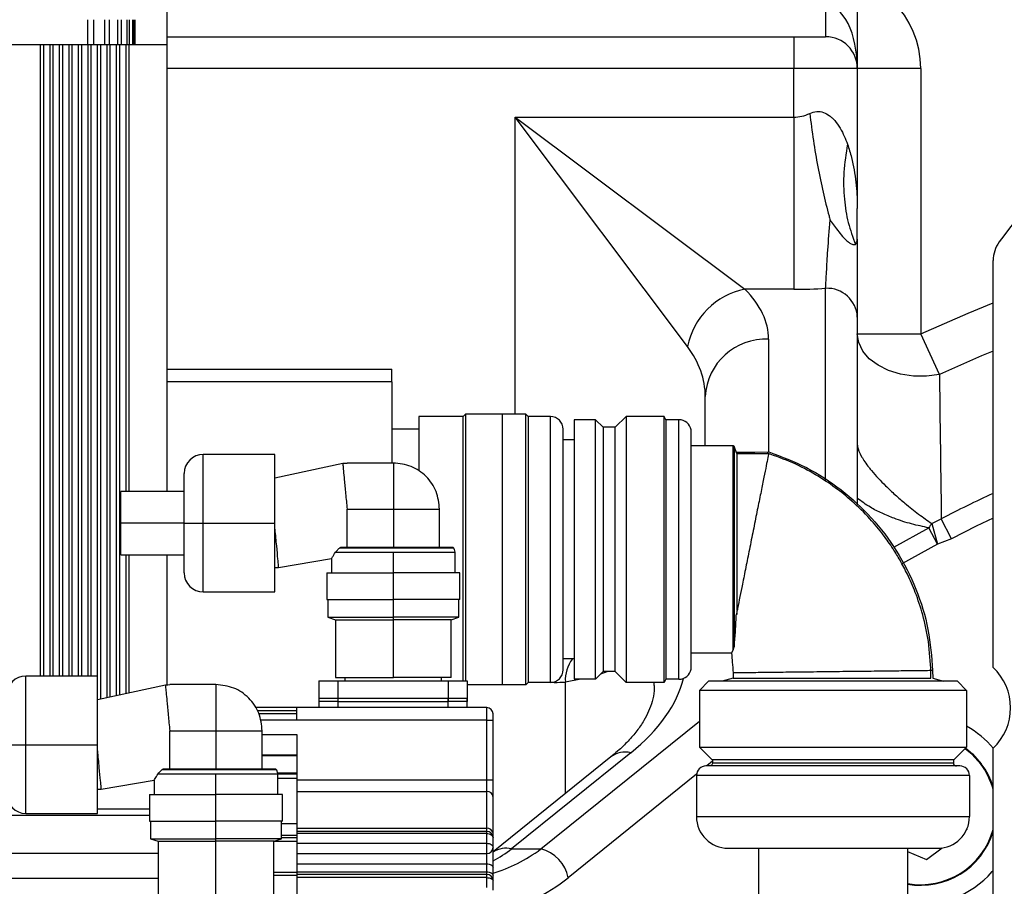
# Model space of a CAD drawing. Header units: millimetres. Extents: x -7 to 844, y 0 to 594.
# Tile 75 of 137: x 286 to 298, y 491 to 502. Entities that reach past the tile are written whole.
import ezdxf

# ---------------------------------------------------------------- set-up
doc = ezdxf.new("R2010")
doc.units = ezdxf.units.MM
doc.styles.add('SLDTEXTSTYLE2', font='HYSWLONGFANGSONG.TTF', dxfattribs={"bigfont": 'bigfont'})
doc.styles.add('SLDTEXTSTYLE3', font='HYSWLONGFANGSONG.TTF')
doc.dimstyles.new('SLDDIMSTYLE15', dxfattribs={"dimtxt": 9.875366, "dimasz": 4.884615, "dimexe": 0, "dimexo": 0.0625, "dimgap": 2.468842, "dimtad": 0, "dimtih": 1, "dimtoh": 1, "dimlfac": 5, "dimrnd": 1e-09, "dimzin": 12, "dimdsep": 46, "dimtxsty": 'SLDTEXTSTYLE3', "dimblk1": 'NONE', "dimblk2": 'NONE', "dimsah": 1, "dimcen": 0, "dimadec": 0, "dimazin": 3, "dimtfac": 1, "dimtdec": 3, "dimtmove": 0, "dimatfit": 3, "dimldrblk": 'NONE', "dimfxl": 1, "dimfrac": 2, "dimtolj": 1, "dimtzin": 12, "dimarcsym": 0})
doc.dimstyles.new('SLDDIMSTYLE3', dxfattribs={"dimtxt": 9.875366, "dimasz": 4.884615, "dimexe": 0, "dimexo": 0.0625, "dimgap": 2.468842, "dimtad": 0, "dimtih": 1, "dimtoh": 1, "dimlfac": 13, "dimrnd": 1e-09, "dimzin": 12, "dimdsep": 46, "dimtxsty": 'SLDTEXTSTYLE3', "dimsah": 1, "dimcen": 0, "dimadec": 0, "dimazin": 3, "dimtfac": 1, "dimtdec": 3, "dimtofl": 0, "dimtmove": 0, "dimatfit": 3, "dimfxl": 1, "dimfrac": 2, "dimtolj": 1, "dimtzin": 12, "dimarcsym": 0})

# ---------------------------------------------------------------- blocks, each defined once
blk = doc.blocks.new('_D_16')
at = {"color": 7, "linetype": 'Continuous', "lineweight": 18}
for p, q in [((91.435, 515.627), (68.24, 515.627)), ((102.516, 513.898), (91.435, 515.627)), ((305.747, 482.174), (102.516, 513.898))]:
    blk.add_line(p, q, dxfattribs=at)
blk.add_solid([(102.516, 513.898), (97.805, 515.393), (97.573, 513.908)], dxfattribs=at)
at = {"color": 7, "linetype": 'Continuous', "lineweight": 18, "insert": (68.24, 527.564), "char_height": 9.2604, "attachment_point": 1, "style": 'SLDTEXTSTYLE3'}
blk.add_mtext('R2674', dxfattribs=at)
blk = doc.blocks.new('_D_55')
at = {"color": 7, "linetype": 'Continuous', "lineweight": 18}
blk.add_line((512.91, 531.632), (472.011, 531.632), dxfattribs=at)
at = {"color": 7, "linetype": 'Continuous', "lineweight": 18, "attachment_point": 1}
for s, insert, char_height, style in [('通', (502.68, 543.569), 9.26, 'SLDTEXTSTYLE2'), ('%%c', (482.421, 543.569), 9.2604, 'SLDTEXTSTYLE3'), ('8-', (472.011, 543.569), 9.2604, 'SLDTEXTSTYLE3'), ('22', (494.037, 543.569), 9.2604, 'SLDTEXTSTYLE3')]:
    blk.add_mtext(s, dxfattribs=dict(at, insert=insert, char_height=char_height, style=style))
blk = doc.blocks.new('_None')

msp = doc.modelspace()

# ---------------------------------------------------------------- linework, layer by layer
at = {"color": 7, "linetype": 'Continuous', "lineweight": 25}
for p, q in [((287.600734, 509.568749), (287.600734, 501.645672)), ((295.600734, 502.130287), (295.600734, 501.745672)), ((295.985349, 502.130287), (295.985349, 501.361057)), ((286.641596, 501.645672), (286.641596, 501.953364)), ((286.708374, 501.953364), (286.708374, 501.645672)), ((286.849221, 501.645672), (286.849221, 501.953364)), ((286.900919, 501.953364), (286.900919, 501.645672)), ((287.007405, 501.645672), (287.007405, 501.953364)), ((287.045256, 501.953364), (287.045256, 501.645672)), ((287.119794, 501.645672), (287.119794, 501.953364)), ((287.144613, 501.953364), (287.144613, 501.645672)), ((287.188756, 501.645672), (287.188756, 501.953364)), ((287.201046, 501.953364), (287.201046, 501.645672)), ((287.215795, 501.645672), (287.215691, 501.953364)), ((287.216119, 501.645672), (287.216119, 501.953364)), ((287.600734, 501.745672), (295.216119, 501.745672)), ((295.216119, 501.745672), (295.216119, 501.361057)), ((295.216119, 501.745672), (295.600734, 501.745672)), ((286.068042, 501.645672), (285.700092, 501.645672)), ((286.068042, 493.977363), (286.068042, 501.645672)), ((286.106503, 501.645672), (286.068042, 501.645672)), ((286.106503, 493.977363), (286.106503, 501.645672)), ((286.183426, 501.645672), (286.106503, 501.645672)), ((286.183426, 493.977363), (286.183426, 501.645672)), ((286.221888, 501.645672), (286.183426, 501.645672)), ((286.221888, 493.977363), (286.221888, 501.645672)), ((286.298811, 501.645672), (286.221888, 501.645672)), ((286.298811, 493.977363), (286.298811, 501.645672)), ((286.337273, 501.645672), (286.298811, 501.645672)), ((286.337273, 493.977363), (286.337273, 501.645672)), ((286.414196, 501.645672), (286.337273, 501.645672)), ((286.414196, 493.977363), (286.414196, 501.645672)), ((286.452657, 501.645672), (286.414196, 501.645672)), ((286.452657, 493.977363), (286.452657, 501.645672)), ((286.52958, 501.645672), (286.452657, 501.645672)), ((286.52958, 493.977363), (286.52958, 501.645672)), ((286.568042, 501.645672), (286.52958, 501.645672)), ((286.568042, 493.977363), (286.568042, 501.645672)), ((286.644965, 501.645672), (286.568042, 501.645672)), ((286.644965, 493.977363), (286.644965, 501.645672)), ((286.683426, 501.645672), (286.644965, 501.645672)), ((286.683426, 493.977363), (286.683426, 501.645672)), ((286.760349, 501.645672), (286.683426, 501.645672)), ((286.760349, 493.693896), (286.760349, 501.645672)), ((286.798811, 501.645672), (286.760349, 501.645672)), ((286.798811, 493.702212), (286.798811, 501.645672)), ((286.875734, 501.645672), (286.798811, 501.645672)), ((286.875734, 493.718844), (286.875734, 501.645672)), ((286.914196, 501.645672), (286.875734, 501.645672)), ((286.914196, 493.72716), (286.914196, 501.645672)), ((286.991119, 501.645672), (286.914196, 501.645672)), ((286.991119, 493.743792), (286.991119, 501.645672)), ((287.02958, 501.645672), (286.991119, 501.645672)), ((287.02958, 493.752108), (287.02958, 501.645672)), ((287.106503, 501.645672), (287.02958, 501.645672)), ((287.106503, 496.219209), (287.106503, 501.645672)), ((287.144965, 501.645672), (287.106503, 501.645672)), ((287.144965, 496.219209), (287.144965, 501.645672)), ((287.600734, 501.645672), (287.144965, 501.645672)), ((287.600734, 501.645672), (287.600734, 496.219209)), ((295.216119, 500.768816), (295.216119, 501.361057)), ((295.985349, 501.361057), (295.216119, 501.361057)), ((295.985349, 501.361057), (295.985349, 499.657352)), ((296.75458, 501.361057), (295.985349, 501.361057)), ((296.75458, 501.361057), (296.75458, 498.135116)), ((293.922983, 497.980176), (291.831503, 500.768816)), ((291.831503, 500.768816), (294.620143, 498.677336)), ((291.831503, 500.768816), (295.216119, 500.768816)), ((295.216119, 500.768816), (295.216119, 498.677336)), ((295.985349, 499.285978), (295.985349, 499.657352)), ((297.635055, 494.080892), (297.635055, 499.025364)), ((295.216119, 498.677336), (294.620143, 498.677336)), ((295.985349, 498.34001), (295.985349, 496.055745)), ((295.985349, 498.135116), (296.75458, 498.135116)), ((296.982461, 497.641225), (296.75458, 498.135116)), ((287.600734, 497.70721), (290.331503, 497.70721)), ((290.331503, 497.553364), (290.331503, 497.70721)), ((290.331503, 497.553364), (287.600734, 497.553364)), ((290.331503, 497.553364), (290.331503, 496.565824)), ((294.139196, 496.775449), (294.139196, 497.373807)), ((291.227588, 497.160294), (291.197272, 497.130287)), ((291.227588, 497.160294), (291.227588, 493.919518)), ((291.677657, 497.160294), (291.227588, 497.160294)), ((291.677657, 493.869511), (291.677657, 497.160294)), ((291.959308, 497.160294), (291.677657, 497.160294)), ((291.959308, 493.869511), (291.959308, 497.160294)), ((291.98958, 497.130287), (291.959308, 497.160294)), ((290.658811, 497.130287), (290.658811, 496.468727)), ((291.197272, 497.130287), (290.658811, 497.130287)), ((291.197272, 493.919518), (291.197272, 497.130287)), ((291.98958, 497.130287), (291.98958, 493.899518)), ((292.258811, 497.130287), (291.98958, 497.130287)), ((292.258811, 493.899518), (292.258811, 497.130287)), ((292.806829, 497.091826), (292.545291, 497.091826)), ((292.545291, 497.091826), (292.545291, 493.93798)), ((292.806829, 493.93798), (292.806829, 497.091826)), ((292.899137, 496.999518), (292.806829, 497.091826)), ((293.177073, 497.131094), (293.045291, 496.999518)), ((293.177073, 497.131094), (293.177073, 493.898711)), ((293.639512, 497.131094), (293.177073, 497.131094)), ((293.639512, 493.898711), (293.639512, 497.131094)), ((293.660676, 497.091826), (293.639512, 497.131094)), ((293.660676, 497.091826), (293.660676, 493.93798)), ((293.817599, 497.091826), (293.660676, 497.091826)), ((293.817599, 493.93798), (293.817599, 497.091826)), ((290.658811, 496.976441), (290.331503, 496.976441)), ((292.412657, 494.053364), (292.412657, 496.976441)), ((292.899137, 496.999518), (292.899137, 494.030287)), ((293.045291, 496.999518), (292.899137, 496.999518)), ((293.045291, 494.030287), (293.045291, 496.999518)), ((293.968336, 494.061057), (293.968336, 496.968749)), ((292.545291, 496.845672), (292.412657, 496.845672)), ((288.911189, 496.66967), (288.041958, 496.66967)), ((288.911189, 495.834593), (288.911189, 496.66967)), ((294.478042, 496.775449), (293.968336, 496.775449)), ((294.48796, 496.765919), (294.478042, 496.775449)), ((294.478042, 494.293205), (294.478042, 496.775449)), ((294.48796, 496.765919), (294.48796, 494.332558)), ((294.522275, 496.682207), (294.48796, 496.765919)), ((294.910782, 496.679157), (294.519988, 496.677134)), ((288.911189, 496.385554), (289.736553, 496.564011)), ((290.351266, 496.565824), (289.789727, 496.565824)), ((290.351266, 496.565824), (290.351266, 496.004286)), ((287.811189, 495.834593), (287.811189, 496.438901)), ((287.811189, 496.219209), (287.041958, 496.219209)), ((287.041958, 495.834593), (287.041958, 496.219209)), ((289.789727, 496.004286), (290.351266, 496.004286)), ((289.789727, 495.542747), (289.789727, 496.004286)), ((290.351266, 496.004286), (290.912804, 496.004286)), ((290.351266, 496.004286), (290.351266, 495.542747)), ((290.912804, 495.542747), (290.912804, 496.004286)), ((287.041958, 495.449978), (287.041958, 495.834593)), ((287.811189, 495.834593), (287.041958, 495.834593)), ((287.811189, 495.230286), (287.811189, 495.834593)), ((287.811189, 495.834593), (288.041958, 495.834593)), ((288.041958, 495.834593), (288.911189, 495.834593)), ((288.911189, 494.999516), (288.911189, 495.834593)), ((296.891, 495.830425), (297.004979, 495.887766)), ((296.891, 495.830425), (296.959209, 495.579213)), ((297.130179, 495.646334), (297.004979, 495.887766)), ((296.959209, 495.579213), (296.852842, 495.778451)), ((297.130179, 495.646334), (296.959209, 495.579213)), ((289.648878, 495.480467), (290.351266, 495.480467)), ((291.085741, 495.531078), (289.695732, 495.531078)), ((289.71442, 495.542747), (289.789727, 495.542747)), ((289.789727, 495.542747), (289.895728, 495.542747)), ((289.895728, 495.542747), (291.074343, 495.542747)), ((290.351266, 495.480467), (291.10197, 495.480467)), ((290.351266, 495.230467), (290.351266, 495.480467)), ((291.085741, 495.531078), (291.074343, 495.542747)), ((291.10197, 495.230467), (291.10197, 495.480467)), ((287.041958, 495.449978), (287.811189, 495.449978)), ((287.106503, 493.76874), (287.106503, 495.449978)), ((287.144965, 493.777056), (287.144965, 495.449978)), ((287.600734, 495.449978), (287.600734, 493.871955)), ((288.955421, 495.296037), (289.600561, 495.404003)), ((289.600561, 495.404003), (289.600561, 495.230467)), ((289.543573, 495.230467), (289.543573, 494.90739)), ((289.543573, 495.230467), (290.351266, 495.230467)), ((290.351266, 494.90739), (290.351266, 495.230467)), ((291.158958, 495.230467), (290.351266, 495.230467)), ((291.158958, 494.90739), (291.158958, 495.230467)), ((288.041958, 494.999516), (288.911189, 494.999516)), ((289.543573, 494.90739), (290.351266, 494.90739)), ((289.555678, 494.90739), (289.555678, 494.692005)), ((291.158958, 494.90739), (290.351266, 494.90739)), ((290.351266, 494.692005), (290.351266, 494.90739)), ((291.146854, 494.692005), (291.146854, 494.90739)), ((289.555678, 494.692005), (289.647419, 494.661236)), ((289.555678, 494.692005), (290.351266, 494.692005)), ((289.647419, 494.661236), (289.647419, 493.95767)), ((289.647419, 494.661236), (290.351266, 494.661236)), ((290.351266, 494.661236), (290.351266, 494.692005)), ((291.146854, 494.692005), (290.351266, 494.692005)), ((291.055112, 494.661236), (290.351266, 494.661236)), ((290.351266, 493.95767), (290.351266, 494.661236)), ((291.055112, 494.661236), (291.146854, 494.692005)), ((291.055112, 493.95767), (291.055112, 494.661236)), ((294.522275, 494.740235), (294.522275, 494.726292)), ((294.459353, 494.254357), (294.478037, 494.293205)), ((294.478042, 494.293214), (294.48796, 494.332557)), ((292.545291, 494.184134), (292.412657, 494.184134)), ((294.459353, 494.254357), (293.968336, 494.254357)), ((292.899137, 494.030287), (292.806829, 493.93798)), ((293.045291, 494.030287), (292.899137, 494.030287)), ((293.177073, 493.898711), (293.045291, 494.030287)), ((296.879666, 493.951152), (296.878646, 494.043157)), ((296.879666, 493.951152), (296.878646, 494.043157)), ((296.89971, 494.042853), (296.900737, 493.951957)), ((286.757343, 493.977363), (285.888112, 493.977363)), ((286.757343, 493.142286), (286.757343, 493.977363)), ((289.446888, 493.919518), (289.446888, 493.668749)), ((289.446888, 493.919518), (289.677657, 493.919518)), ((289.647419, 493.95767), (290.351266, 493.95767)), ((289.677657, 493.919518), (289.677657, 493.668749)), ((289.677657, 493.919518), (291.016119, 493.919518)), ((289.76665, 493.919518), (289.76665, 493.95767)), ((291.055112, 493.95767), (290.351266, 493.95767)), ((290.935881, 493.919518), (290.935881, 493.95767)), ((291.016119, 493.919518), (291.016119, 493.668749)), ((291.016119, 493.919518), (291.246888, 493.919518)), ((291.246888, 493.919518), (291.246888, 493.668749)), ((292.806829, 493.93798), (292.545291, 493.93798)), ((293.660676, 493.93798), (293.639512, 493.898711)), ((293.817599, 493.93798), (293.660676, 493.93798)), ((294.178429, 493.914742), (294.066891, 493.803203)), ((297.200737, 493.914742), (294.178429, 493.914742)), ((294.477665, 493.95174), (294.345659, 493.914742)), ((294.478687, 494.014679), (294.477657, 493.951744)), ((296.900732, 493.951956), (297.033506, 493.914742)), ((297.200737, 493.914742), (297.312275, 493.803203)), ((286.757343, 493.693246), (287.582707, 493.871704)), ((288.197419, 493.873516), (287.635881, 493.873516)), ((288.197419, 493.873516), (288.197419, 493.311978)), ((291.677657, 493.869511), (291.246888, 493.869511)), ((291.959308, 493.869511), (291.677657, 493.869511)), ((291.98958, 493.899518), (291.959308, 493.869511)), ((292.258811, 493.899518), (291.98958, 493.899518)), ((293.639512, 493.898711), (293.177073, 493.898711)), ((294.066891, 493.803203), (294.066891, 493.110896)), ((297.312275, 493.803203), (294.066891, 493.803203)), ((297.312275, 493.803203), (297.312275, 493.110896)), ((289.446888, 493.708132), (289.446888, 493.592747)), ((289.446888, 493.708132), (289.677657, 493.708132)), ((289.677657, 493.668749), (289.446888, 493.668749)), ((289.677657, 493.708132), (289.677657, 493.592747)), ((289.677657, 493.708132), (291.016119, 493.708132)), ((289.677657, 493.668749), (291.016119, 493.668749)), ((291.016119, 493.708132), (291.246888, 493.708132)), ((291.016119, 493.592747), (291.016119, 493.708132)), ((291.246888, 493.668749), (291.016119, 493.668749)), ((291.246888, 493.592747), (291.246888, 493.708132)), ((289.177657, 493.592747), (288.672089, 493.592747)), ((289.177657, 493.438901), (289.177657, 493.592747)), ((291.485349, 493.592747), (289.177657, 493.592747)), ((291.485349, 493.438901), (291.485349, 493.592747)), ((289.177657, 493.515824), (288.718626, 493.515824)), ((291.485349, 493.438901), (289.177657, 493.438901)), ((291.485349, 493.438901), (291.562273, 493.438901)), ((291.485349, 492.714103), (291.485349, 493.438901)), ((291.562273, 493.438901), (291.562273, 493.515824)), ((291.562273, 492.714103), (291.562273, 493.438901)), ((287.635881, 493.311978), (288.197419, 493.311978)), ((287.635881, 492.85044), (287.635881, 493.311978)), ((288.197419, 493.311978), (288.197419, 492.85044)), ((288.197419, 493.311978), (288.758958, 493.311978)), ((288.758958, 492.85044), (288.758958, 493.311978)), ((289.177657, 493.265824), (289.177657, 493.015824)), ((285.657343, 493.142286), (285.888112, 493.142286)), ((285.888112, 493.142286), (286.757343, 493.142286)), ((286.757343, 492.307209), (286.757343, 493.142286)), ((294.066891, 493.110896), (297.312275, 493.110896)), ((294.066891, 493.110896), (294.21689, 492.960896)), ((297.312275, 493.110896), (297.162275, 492.960896)), ((297.635055, 488.156593), (297.635055, 493.101066)), ((289.177657, 493.015824), (288.758958, 493.015824)), ((289.177657, 493.015824), (289.177657, 493.005789)), ((289.177657, 493.005789), (289.177657, 492.799479)), ((292.99291, 492.994548), (291.562273, 491.839067)), ((293.234574, 493.043916), (291.78762, 491.875257)), ((294.21689, 492.960896), (297.162275, 492.960896)), ((294.227983, 492.960896), (294.227983, 492.922434)), ((297.151183, 492.960896), (297.151183, 492.922434)), ((288.931895, 492.83877), (287.541886, 492.83877)), ((287.560574, 492.85044), (287.635881, 492.85044)), ((287.635881, 492.85044), (287.741882, 492.85044)), ((287.741882, 492.85044), (288.920496, 492.85044)), ((288.931895, 492.83877), (288.920496, 492.85044)), ((297.231506, 492.883973), (294.14766, 492.883973)), ((294.227983, 492.922434), (297.151183, 492.922434)), ((286.801575, 492.603729), (287.446715, 492.711696)), ((287.446715, 492.711696), (287.446715, 492.538159)), ((287.495032, 492.788159), (288.197419, 492.788159)), ((288.197419, 492.788159), (288.948124, 492.788159)), ((288.197419, 492.538159), (288.197419, 492.788159)), ((288.948124, 492.538159), (288.948124, 492.788159)), ((289.177657, 492.785055), (288.948124, 492.785055)), ((289.177657, 492.799479), (289.177657, 492.785055)), ((289.177657, 492.785055), (289.177657, 492.733773)), ((289.177657, 492.733773), (289.177657, 492.182736)), ((289.177657, 492.714103), (291.485349, 492.714103)), ((291.485349, 492.574975), (291.485349, 492.714103)), ((291.485349, 492.714103), (291.562273, 492.714103)), ((291.562273, 492.505411), (291.562273, 492.714103)), ((294.032275, 492.768588), (294.032275, 492.268588)), ((297.34689, 492.768588), (294.032275, 492.768588)), ((297.34689, 492.768588), (297.34689, 492.268588)), ((287.389727, 492.538159), (287.389727, 492.215082)), ((287.389727, 492.538159), (288.197419, 492.538159)), ((288.197419, 492.215082), (288.197419, 492.538159)), ((289.005112, 492.538159), (288.197419, 492.538159)), ((289.005112, 492.215082), (289.005112, 492.538159)), ((289.177657, 492.574975), (291.485349, 492.574975)), ((291.485349, 492.126612), (291.485349, 492.574975)), ((291.562273, 492.068545), (291.562273, 492.505411)), ((287.389727, 492.361057), (286.757343, 492.361057)), ((285.888112, 492.307209), (286.757343, 492.307209)), ((294.032275, 492.268588), (297.34689, 492.268588)), ((287.389727, 492.215082), (288.197419, 492.215082)), ((287.401831, 492.215082), (287.401831, 491.999698)), ((289.005112, 492.215082), (288.197419, 492.215082)), ((288.197419, 491.999698), (288.197419, 492.215082)), ((288.993008, 491.999698), (288.993008, 492.215082)), ((289.177657, 492.182736), (289.177657, 492.037688)), ((289.177657, 492.126612), (291.485349, 492.126612)), ((291.485349, 492.088901), (291.485349, 492.126612)), ((297.31341, 492.111638), (297.318621, 492.115551)), ((297.318621, 492.115551), (297.317845, 492.121963)), ((287.401831, 491.999698), (287.493573, 491.968928)), ((287.401831, 491.999698), (288.197419, 491.999698)), ((288.993008, 491.999698), (288.197419, 491.999698)), ((288.197419, 491.968928), (288.197419, 491.999698)), ((288.901266, 491.968928), (288.993008, 491.999698)), ((291.485349, 492.088901), (289.177657, 492.088901)), ((291.485349, 492.062566), (289.177657, 492.062566)), ((289.177657, 492.037688), (289.177657, 492.014563)), ((289.177657, 492.014563), (289.177657, 491.969718)), ((291.485349, 492.062566), (291.485349, 492.088901)), ((291.485349, 491.944467), (291.485349, 492.062566)), ((291.562273, 492.011978), (291.562273, 492.068545)), ((291.562273, 491.896593), (291.562273, 492.011978)), ((287.493573, 491.968928), (287.493573, 491.265363)), ((287.493573, 491.968928), (288.197419, 491.968928)), ((288.901266, 491.968928), (288.197419, 491.968928)), ((288.197419, 491.265363), (288.197419, 491.968928)), ((288.901266, 491.265363), (288.901266, 491.968928)), ((289.177657, 491.969718), (289.177657, 491.59435)), ((289.177657, 491.944467), (291.485349, 491.944467)), ((291.485349, 491.81967), (291.485349, 491.944467)), ((291.562273, 491.648709), (291.562273, 491.896593)), ((291.78762, 491.875257), (292.142913, 491.875257)), ((294.416891, 491.883973), (296.962275, 491.883973)), ((294.786121, 491.883973), (294.786121, 489.114312)), ((296.593044, 491.883973), (296.593044, 489.114312)), ((296.82649, 491.746084), (297.014994, 491.887603)), ((282.331503, 491.822595), (287.493573, 491.822595)), ((289.177657, 491.81967), (291.485349, 491.81967)), ((291.485349, 491.695728), (291.485349, 491.81967)), ((296.593044, 491.84567), (296.82649, 491.746084)), ((289.177657, 491.695728), (291.485349, 491.695728)), ((291.485349, 491.598228), (291.485349, 491.695728)), ((291.562273, 491.553709), (291.562273, 491.648709)), ((289.177657, 491.554286), (288.901266, 491.554286)), ((289.177657, 491.598228), (291.485349, 491.598228)), ((289.177657, 491.59435), (289.177657, 491.554286)), ((291.485349, 491.565824), (289.177657, 491.565824)), ((289.177657, 491.554286), (289.177657, 491.323516)), ((291.485349, 491.527182), (289.177657, 491.527182)), ((291.485349, 491.565824), (291.485349, 491.598228)), ((291.485349, 491.527182), (291.485349, 491.565824)), ((291.485349, 491.409082), (291.485349, 491.527182)), ((291.562273, 491.488901), (291.562273, 491.553709)), ((297.635055, 491.613636), (297.623407, 491.600024)), ((287.493573, 491.514903), (282.331503, 491.514903)), ((291.562273, 491.373516), (291.562273, 491.488901))]:
    msp.add_line(p, q, dxfattribs=at)
at = {"color": 8, "linetype": 'Continuous', "lineweight": 25}
for p, q in [((295.216119, 501.361057), (287.600734, 501.361057)), ((291.831503, 497.160294), (291.831503, 500.768816)), ((295.600734, 496.359012), (295.600734, 498.68859)), ((294.908426, 498.070967), (294.908426, 496.699993)), ((288.041958, 495.834593), (288.041958, 496.66967)), ((288.041958, 494.999516), (288.041958, 495.834593)), ((296.426943, 495.542389), (296.852842, 495.778451)), ((296.959209, 495.579213), (296.526809, 495.339275)), ((292.956742, 494.030287), (292.866774, 493.997925)), ((285.888112, 493.142286), (285.888112, 493.977363)), ((292.627314, 493.93798), (292.440037, 493.904188)), ((292.306102, 493.899518), (292.258811, 493.899518)), ((292.440037, 492.54801), (292.440037, 493.904188)), ((289.177657, 493.554286), (288.697694, 493.554286)), ((289.177657, 493.438901), (288.733846, 493.438901)), ((292.142913, 491.875257), (294.066891, 493.429194)), ((288.758958, 493.265824), (289.177657, 493.265824)), ((285.888112, 492.307209), (285.888112, 493.142286)), ((289.177657, 493.005789), (288.758958, 493.005789)), ((294.227983, 492.941699), (294.15651, 492.883973)), ((288.94522, 492.799479), (289.177657, 492.799479)), ((289.177657, 492.733773), (288.948124, 492.733773)), ((294.033381, 492.784526), (292.476, 491.526678)), ((287.389727, 492.284134), (282.331503, 492.284134)), ((289.177657, 492.182736), (288.993008, 492.182736)), ((289.177657, 492.037688), (288.993008, 492.037688)), ((288.993008, 492.014563), (289.177657, 492.014563)), ((288.90362, 491.969718), (289.177657, 491.969718)), ((288.901266, 491.59435), (289.177657, 491.59435))]:
    msp.add_line(p, q, dxfattribs=at)
at = {"color": 8, "linetype": 'Continuous', "lineweight": 25, "flags": 128}
for points in [[(296.75458, 498.135116), (297.33018, 498.388344), (297.635055, 498.512694)], [(297.635055, 497.925989), (297.4935, 497.866957), (296.982461, 497.641225)], [(297.635055, 495.896405), (297.429908, 495.797595), (297.130179, 495.646334)], [(297.484633, 492.906596), (297.378078, 493.025365), (297.295442, 493.094062)]]:
    msp.add_lwpolyline(points, dxfattribs=at)
at = {"color": 7, "linetype": 'Continuous', "lineweight": 25, "flags": 128}
for points in [[(296.982461, 497.641225), (296.825869, 497.620239), (296.666205, 497.621438), (296.510349, 497.644769), (296.365016, 497.689229), (296.236469, 497.752902), (296.130246, 497.833043), (296.050924, 497.926199), (296.001922, 498.028358), (295.985349, 498.135116)], [(294.522275, 496.697979), (294.739561, 496.699119), (294.912532, 496.700014)], [(289.736553, 496.564011), (289.766333, 496.564426), (289.789727, 496.564752)], [(288.911189, 495.296052), (288.935917, 495.296044), (288.955421, 495.296037)], [(287.582707, 493.871704), (287.612487, 493.872119), (287.635881, 493.872444)], [(297.300943, 493.099563), (297.383334, 493.030982), (297.490784, 492.911215)], [(286.757343, 492.603745), (286.782071, 492.603736), (286.801575, 492.603729)], [(291.485349, 492.062566), (291.500356, 492.061594), (291.514787, 492.058715), (291.528086, 492.054041), (291.539742, 492.047749), (291.549309, 492.040083), (291.556417, 492.031337), (291.560794, 492.021847), (291.562273, 492.011978)], [(291.485349, 491.944467), (291.500356, 491.943547), (291.514787, 491.940823), (291.528086, 491.936399), (291.539742, 491.930445), (291.549309, 491.92319), (291.556417, 491.914914), (291.560794, 491.905933), (291.562273, 491.896593)], [(291.485349, 491.695728), (291.500356, 491.694825), (291.514787, 491.692149), (291.528086, 491.687804), (291.539742, 491.681956), (291.549309, 491.674831), (291.556417, 491.666702), (291.560794, 491.657882), (291.562273, 491.648709)], [(291.485349, 491.598228), (291.500356, 491.597373), (291.514787, 491.594839), (291.528086, 491.590725), (291.539742, 491.585189), (291.549309, 491.578442), (291.556417, 491.570746), (291.560794, 491.562394), (291.562273, 491.553709)], [(291.485349, 491.527182), (291.500356, 491.526446), (291.514787, 491.524268), (291.528086, 491.52073), (291.539742, 491.515969), (291.549309, 491.510169), (291.556417, 491.50355), (291.560794, 491.496369), (291.562273, 491.488901)]]:
    msp.add_lwpolyline(points, dxfattribs=at)
at = {"color": 7, "linetype": 'Continuous', "lineweight": 25}
for centre, radius, start, end in [((295.600734, 501.361057), 1.153846, 0, 90), ((295.600734, 501.361057), 0.384615, 0, 90), ((305.481209, 493.590979), 9.615385, 126.0665883, 143.9334117), ((298.019671, 499.025364), 0.384615, 143.9334117, 180), ((294.790734, 497.809585), 0.884361, 101.1219571, 168.8780429), ((295.617908, 498.321061), 0.36793, 2.9521409, 92.6753367), ((294.874079, 497.335909), 0.73586, 87.3246633, 177.0478591), ((292.258811, 496.976441), 0.153846, 0.0000838, 90), ((293.817599, 496.93798), 0.153846, 11.5369812, 90), ((288.041958, 496.438901), 0.230769, 90, 180), ((297.359897, 495.446188), 0.606221, 140.6671477, 146.763999), ((288.041958, 495.230286), 0.230769, 180, 270), ((292.258811, 494.053364), 0.153846, 270, 359.9999162), ((293.817599, 494.091826), 0.153846, 270, 348.4630188), ((297.173517, 493.590979), 0.673077, 313.2918076, 46.7081924), ((285.888112, 493.746593), 0.230769, 90, 180), ((292.306102, 495.822595), 1.923077, 270, 273.993669), ((291.485349, 493.515824), 0.076923, 0, 90), ((296.752588, 492.357015), 1.153846, 39.9147638, 60.9834627), ((294.14766, 492.768588), 0.115385, 90, 180), ((297.231506, 492.768588), 0.115385, 0, 90), ((296.752588, 492.357015), 0.923077, 16.7470255, 36.8973328), ((285.888112, 492.537978), 0.230769, 180, 270), ((291.488853, 492.501536), 0.073522, 3.0205451, 92.7313456), ((294.416891, 492.268588), 0.384615, 180, 270), ((296.962275, 492.268588), 0.384615, 270, 0), ((291.493622, 492.057586), 0.06952, 9.0693791, 96.8339132), ((291.485349, 492.011978), 0.076923, 0, 90), ((296.752588, 492.357015), 0.923077, 260.0470762, 342.9415465), ((291.485349, 491.896593), 0.076923, 270, 0), ((292.030462, 491.434373), 0.454999, 11.7046415, 75.6913185), ((291.485349, 491.488901), 0.076923, 0, 90), ((296.752588, 492.357015), 1.153846, 262.0521812, 319)]:
    msp.add_arc(centre, radius, start, end, dxfattribs=at)
at = {"color": 8, "linetype": 'Continuous', "lineweight": 25}
for centre, radius, start, end in [((304.139196, 482.130287), 15.497267, 114.8153945, 117.4099011), ((292.866224, 493.927968), 0.42685, 143.120742, 183.1935948), ((293.164169, 492.772384), 0.280511, 75.4641202, 127.6274949), ((296.752588, 492.357015), 0.915385, 15.4120264, 36.8973328), ((296.752588, 492.357015), 0.915385, 259.9625757, 344.5879736), ((291.71721, 491.601018), 0.283134, 75.6003896, 123.1766054)]:
    msp.add_arc(centre, radius, start, end, dxfattribs=at)
at = {"color": 7, "linetype": 'Continuous', "lineweight": 25}
for centre, major_axis, ratio, start_param, end_param in [((295.600734, 501.361057), (0, 0.769231), 0.5, 4.71238898, 6.283185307), ((295.216119, 502.203609), (0, 1.434793), 0.53612673, 3.141592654, 3.394272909), ((291.831503, 498.070967), (3.076923, 0), 0.466307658, 0, 0.436332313), ((295.216119, 500.112129), (3.076923, 0), 0.466307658, 4.71238898, 4.837716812), ((291.831503, 497.373807), (2.307692, 0), 0.621743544, 0, 0.436332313), ((291.443697, 495.361057), (0, 4.230769), 0.577350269, 3.218155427, 3.577924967)]:
    msp.add_ellipse(centre, major_axis=major_axis, ratio=ratio, start_param=start_param, end_param=end_param, dxfattribs=at)
at = {"color": 8, "linetype": 'Continuous', "lineweight": 25}
for centre, major_axis, ratio, start_param, end_param in [((288.904447, 494.209685), (5, 0), 0.466307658, 5.759586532, 6.17082765), ((288.904447, 493.861106), (4.615385, 0), 0.50516663, 0.000850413, 0.016129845), ((291.11061, 495.361057), (0, 3.846154), 0.635085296, 3.327570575, 3.577924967), ((290.755318, 495.361057), (0, 3.846154), 0.635085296, 3.478279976, 3.577924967)]:
    msp.add_ellipse(centre, major_axis=major_axis, ratio=ratio, start_param=start_param, end_param=end_param, dxfattribs=at)
at = {"color": 7, "linetype": 'Continuous', "lineweight": 25}
for points, knots in [([(295.408426, 500.814376), (295.436333, 500.824566), (295.492004, 500.844893), (295.577989, 500.830293), (295.638226, 500.795918), (295.681521, 500.758927), (295.727612, 500.710276), (295.778116, 500.637051), (295.828445, 500.539442), (295.853909, 500.472295), (295.86671, 500.43854)], [0, 0, 0, 0, 0.121416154, 0.242213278, 0.369183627, 0.432649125, 0.501426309, 0.674786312, 0.836515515, 1, 1, 1, 1]), ([(295.408426, 500.814376), (295.421963, 500.704621), (295.449037, 500.48511), (295.503874, 500.162574), (295.567803, 499.853676), (295.620662, 499.642785), (295.651026, 499.535217), (295.655711, 499.518623)], [0, 0, 0, 0, 0.239096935, 0.47819387, 0.717290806, 0.956387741, 1, 1, 1, 1]), ([(295.86671, 500.43854), (295.84864, 500.325333), (295.812499, 500.098917), (295.821154, 499.779027), (295.867247, 499.482987), (295.930048, 499.309649), (295.961449, 499.22298)], [0, 0, 0, 0, 0.262976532, 0.525953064, 0.762976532, 1, 1, 1, 1]), ([(295.86671, 500.43854), (295.88371, 500.385), (295.93135, 500.234952), (295.96466, 500.027195), (295.979909, 499.848932), (295.984411, 499.744608), (295.98529, 499.690695), (295.985348, 499.661105), (295.985349, 499.658771), (295.985349, 499.657352)], [0, 0, 0, 0, 0.213172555, 0.597419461, 0.791321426, 0.888408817, 0.991196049, 0.994649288, 1, 1, 1, 1]), ([(295.600734, 498.68859), (295.604114, 498.751656), (295.610975, 498.879655), (295.626592, 499.158326), (295.645532, 499.393005), (295.655679, 499.518733)], [0, 0, 0, 0, 0.310778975, 0.630752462, 1, 1, 1, 1]), ([(295.655658, 499.518503), (295.656199, 499.517763), (295.658353, 499.514815), (295.674932, 499.490649), (295.708561, 499.444076), (295.760124, 499.374453), (295.811503, 499.311914), (295.858883, 499.264338), (295.89577, 499.235852), (295.921876, 499.223487), (295.944976, 499.218283), (295.954857, 499.2211), (295.961449, 499.22298)], [0, 0, 0, 0, 0.0055340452, 0.0220364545, 0.1777145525, 0.3481876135, 0.5255901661, 0.6237920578, 0.7141776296, 0.8097822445, 0.8730974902, 1, 1, 1, 1]), ([(295.961449, 499.22298), (295.972498, 499.236067), (295.985128, 499.251025), (295.985325, 499.282092), (295.985349, 499.285978)], [0, 0, 0, 0, 0.874901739, 1, 1, 1, 1]), ([(295.985349, 499.285978), (295.985349, 499.146322), (295.985349, 498.883529), (295.985349, 498.564405), (295.985349, 498.415531), (295.985349, 498.34001)], [0, 0, 0, 0, 0.358488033, 0.674570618, 1, 1, 1, 1]), ([(296.982461, 497.641225), (296.983957, 497.515524), (296.990884, 496.9334), (296.998785, 496.347304), (297.004979, 495.887766)], [0, 0, 0, 0, 0.215935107, 1, 1, 1, 1]), ([(295.985349, 496.791536), (295.985887, 496.782479), (295.988179, 496.74388), (296.025062, 496.653384), (296.099896, 496.544862), (296.197011, 496.424586), (296.305345, 496.308953), (296.445088, 496.177949), (296.580345, 496.061216), (296.731684, 495.941166), (296.837873, 495.867354), (296.891, 495.830425)], [0, 0, 0, 0, 0.04306487, 0.183522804, 0.306063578, 0.340296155, 0.503063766, 0.604943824, 0.706971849, 0.85339639, 1, 1, 1, 1]), ([(294.522275, 496.697979), (294.522275, 496.688768), (294.522275, 496.670338), (294.522275, 496.525806), (294.522275, 496.30698), (294.522275, 496.022219), (294.522275, 495.696271), (294.522275, 495.35535), (294.522275, 495.033527), (294.522275, 494.859464), (294.522275, 494.778079)], [0, 0, 0, 0, 0.125800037, 0.251704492, 0.378062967, 0.504744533, 0.631440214, 0.758414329, 0.887044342, 1, 1, 1, 1]), ([(294.908176, 496.678307), (294.908103, 496.677943), (294.906564, 496.670272), (294.895192, 496.613604), (294.873827, 496.507139), (294.843856, 496.357796), (294.807611, 496.177187), (294.766245, 495.97106), (294.72136, 495.747401), (294.690261, 495.592438), (294.674701, 495.514901)], [0, 0, 0, 0, 0.007010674, 0.147505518, 0.288390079, 0.429778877, 0.571715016, 0.714151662, 0.856972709, 1, 1, 1, 1]), ([(296.879086, 494.022466), (296.872149, 494.147351), (296.859061, 494.382983), (296.787929, 494.707939), (296.698784, 494.980789), (296.602848, 495.201154), (296.510061, 495.376767), (296.412603, 495.536286), (296.29294, 495.706452), (296.129597, 495.902869), (295.934657, 496.095261), (295.713661, 496.274039), (295.474219, 496.431552), (295.197905, 496.576973), (294.99416, 496.648587), (294.888584, 496.685695)], [0, 0, 0, 0, 0.105568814, 0.199185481, 0.280152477, 0.347913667, 0.402064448, 0.447919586, 0.505840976, 0.577752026, 0.663566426, 0.736903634, 0.817669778, 0.905520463, 1, 1, 1, 1]), ([(294.912532, 496.700014), (295.066682, 496.641857), (295.37719, 496.524709), (295.797313, 496.248661), (296.167783, 495.907138), (296.477017, 495.49921), (296.708977, 495.040465), (296.861306, 494.547755), (296.887, 494.209948), (296.89971, 494.042853)], [0, 0, 0, 0, 0.139529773, 0.281058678, 0.423494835, 0.565660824, 0.713106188, 0.858088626, 1, 1, 1, 1]), ([(289.736553, 496.564011), (289.737002, 496.559288), (289.7379, 496.549839), (289.744857, 496.476608), (289.755959, 496.35974), (289.771371, 496.197509), (289.783606, 496.068721), (289.789727, 496.004286)], [0, 0, 0, 0, 0.186388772, 0.372878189, 0.55965238, 0.779684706, 1, 1, 1, 1]), ([(290.912804, 496.004286), (290.904449, 496.077486), (290.887681, 496.22439), (290.758213, 496.410129), (290.572391, 496.540413), (290.424975, 496.557354), (290.351266, 496.565824)], [0, 0, 0, 0, 0.248721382, 0.499156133, 0.749573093, 1, 1, 1, 1]), ([(288.911189, 495.761642), (288.917873, 495.691278), (288.931232, 495.550656), (288.945491, 495.400559), (288.95392, 495.311835), (288.954921, 495.301302), (288.955421, 495.296037)], [0, 0, 0, 0, 0.280249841, 0.560079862, 0.780101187, 1, 1, 1, 1]), ([(289.600561, 495.404003), (289.603047, 495.407811), (289.608056, 495.415482), (289.635204, 495.4587), (289.648878, 495.480467)], [0, 0, 0, 0, 0.496326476, 1, 1, 1, 1]), ([(289.648878, 495.480467), (289.654754, 495.487629), (289.663544, 495.498341), (289.676644, 495.512977), (289.685809, 495.522786), (289.69263, 495.528485), (289.695732, 495.531078)], [0, 0, 0, 0, 0.443043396, 0.662628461, 0.846545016, 1, 1, 1, 1]), ([(289.695732, 495.531078), (289.699187, 495.533244), (289.70538, 495.537128), (289.711649, 495.541024), (289.71442, 495.542747)], [0, 0, 0, 0, 0.557780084, 1, 1, 1, 1]), ([(291.10197, 495.480467), (291.09936, 495.49218), (291.096026, 495.507139), (291.090047, 495.523995), (291.087028, 495.52896), (291.085741, 495.531078)], [0, 0, 0, 0, 0.674190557, 0.8610388, 1, 1, 1, 1]), ([(294.674701, 495.514901), (294.660279, 495.44304), (294.631453, 495.299405), (294.581309, 495.049538), (294.549823, 494.892651), (294.530621, 494.79697)], [0, 0, 0, 0, 0.280889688, 0.56143892, 1, 1, 1, 1]), ([(294.530621, 494.79697), (294.527628, 494.782056), (294.522284, 494.755433), (294.517212, 494.730164), (294.514982, 494.719051)], [0, 0, 0, 0, 0.560211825, 1, 1, 1, 1]), ([(294.48796, 494.332557), (294.494059, 494.384987), (294.506305, 494.490251), (294.512082, 494.642589), (294.514982, 494.719051)], [0, 0, 0, 0, 0.498072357, 1, 1, 1, 1]), ([(294.459355, 494.254355), (294.461711, 494.217692), (294.466851, 494.137696), (294.474528, 494.057903), (294.478687, 494.014679)], [0, 0, 0, 0, 0.4583097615, 1, 1, 1, 1]), ([(296.89971, 494.042853), (296.891657, 494.042759), (296.875551, 494.04257), (296.748504, 494.041091), (296.555288, 494.038843), (296.301288, 494.035888), (296.006101, 494.032453), (295.689198, 494.028765), (295.372295, 494.025078), (295.077109, 494.021643), (294.823108, 494.018688), (294.629892, 494.01644), (294.502845, 494.014961), (294.48674, 494.014773), (294.478687, 494.014679)], [0, 0, 0, 0, 0.08333342, 0.166659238, 0.2499946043, 0.3333314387, 0.4166612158, 0.5000000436, 0.5833388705, 0.6666686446, 0.750005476, 0.8333408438, 0.9166666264, 1, 1, 1, 1]), ([(294.477665, 493.95174), (294.482192, 493.951745), (294.491244, 493.951754), (294.563349, 493.951767), (294.675384, 493.951781), (294.82728, 493.951794), (295.012059, 493.951808), (295.222925, 493.951821), (295.451689, 493.951835), (295.68958, 493.951848), (295.927458, 493.951861), (296.15615, 493.951875), (296.366995, 493.951888), (296.551416, 493.951902), (296.704104, 493.951915), (296.812571, 493.951929), (296.870519, 493.951938), (296.8783, 493.951943), (296.878672, 493.951943)], [0, 0, 0, 0, 0.0664630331, 0.1329234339, 0.1993812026, 0.2658363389, 0.3322888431, 0.398738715, 0.4651859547, 0.5316305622, 0.5980725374, 0.6645118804, 0.7309485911, 0.7973826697, 0.8638141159, 0.93024293, 0.9966691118, 1, 1, 1, 1]), ([(287.582707, 493.871704), (287.583156, 493.86698), (287.584054, 493.857531), (287.591011, 493.7843), (287.602113, 493.667432), (287.617525, 493.505201), (287.62976, 493.376413), (287.635881, 493.311978)], [0, 0, 0, 0, 0.186388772, 0.372878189, 0.55965238, 0.779684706, 1, 1, 1, 1]), ([(288.758958, 493.311978), (288.750603, 493.385178), (288.733835, 493.532082), (288.604367, 493.717821), (288.418545, 493.848105), (288.271129, 493.865046), (288.197419, 493.873516)], [0, 0, 0, 0, 0.248721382, 0.499156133, 0.749573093, 1, 1, 1, 1]), ([(293.517056, 493.862399), (293.517604, 493.841143), (293.51927, 493.776477), (293.497944, 493.67391), (293.455885, 493.552677), (293.394719, 493.433688), (293.312176, 493.311628), (293.205539, 493.186882), (293.097218, 493.081158), (293.020566, 493.017512), (292.99291, 492.994548)], [0, 0, 0, 0, 0.0811092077, 0.2467606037, 0.3860510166, 0.5187049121, 0.6588463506, 0.7938728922, 0.9256286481, 1, 1, 1, 1]), ([(286.757343, 493.069334), (286.764027, 492.99897), (286.777386, 492.858348), (286.791645, 492.708252), (286.800074, 492.619527), (286.801075, 492.608994), (286.801575, 492.603729)], [0, 0, 0, 0, 0.2802498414, 0.5600798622, 0.7801011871, 1, 1, 1, 1]), ([(287.495032, 492.788159), (287.500908, 492.795321), (287.509698, 492.806033), (287.522798, 492.82067), (287.531963, 492.830478), (287.538784, 492.836178), (287.541886, 492.83877)], [0, 0, 0, 0, 0.443043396, 0.662628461, 0.846545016, 1, 1, 1, 1]), ([(287.541886, 492.83877), (287.545341, 492.840936), (287.551534, 492.84482), (287.557802, 492.848717), (287.560574, 492.85044)], [0, 0, 0, 0, 0.557780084, 1, 1, 1, 1]), ([(288.948124, 492.788159), (288.945514, 492.799872), (288.94218, 492.814831), (288.936201, 492.831687), (288.933182, 492.836652), (288.931895, 492.83877)], [0, 0, 0, 0, 0.674190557, 0.8610388, 1, 1, 1, 1]), ([(294.227983, 492.922434), (294.227228, 492.916783), (294.225716, 492.905457), (294.215369, 492.892732), (294.202486, 492.88549), (294.193638, 492.88448), (294.189197, 492.883972)], [0, 0, 0, 0, 0.2795594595, 0.5602249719, 0.7792784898, 1, 1, 1, 1]), ([(297.151183, 492.922434), (297.151937, 492.916783), (297.15345, 492.905457), (297.163796, 492.892732), (297.176679, 492.88549), (297.185528, 492.88448), (297.189969, 492.883972)], [0, 0, 0, 0, 0.27955946, 0.560224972, 0.77927849, 1, 1, 1, 1]), ([(287.446715, 492.711696), (287.449201, 492.715503), (287.454209, 492.723175), (287.481358, 492.766392), (287.495032, 492.788159)], [0, 0, 0, 0, 0.496326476, 1, 1, 1, 1])]:
    msp.add_open_spline(points, degree=3, knots=knots, dxfattribs=at)
at = {"color": 8, "linetype": 'Continuous', "lineweight": 25}
msp.add_open_spline([(296.852842, 495.778451), (296.783472, 495.79274), (296.644822, 495.821301), (296.452281, 495.883365), (296.284774, 495.953143), (296.127825, 496.030737), (296.036421, 496.099978), (295.985349, 496.138666)], degree=3, knots=[0, 0, 0, 0, 0.234695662, 0.469085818, 0.631800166, 0.79427114, 1, 1, 1, 1], dxfattribs=at)

# ---------------------------------------------------------------- dimensions: what is measured, and where the dimension line sits
at = {"color": 7, "linetype": 'Continuous', "lineweight": 18}
dim = msp.add_diameter_dim_2p(p1=(3.286, 2.923341), p2=(0, 0), text='8-<>通', dimstyle='SLDDIMSTYLE15', dxfattribs=at)
dim.commit()
dim.dimension.update_dxf_attribs({"geometry": '_D_55', "text_midpoint": (491.667114, 539.014431), "dimtype": 163})
dim = msp.add_radius_dim(center=(305.746836, 482.174349), mpoint=(102.515538, 513.897602), dimstyle='SLDDIMSTYLE3', dxfattribs=at)
dim.commit()
dim.dimension.update_dxf_attribs({"geometry": '_D_16', "text_midpoint": (79.04386, 521.740773), "dimtype": 164})

doc.saveas('drawing.dxf')
